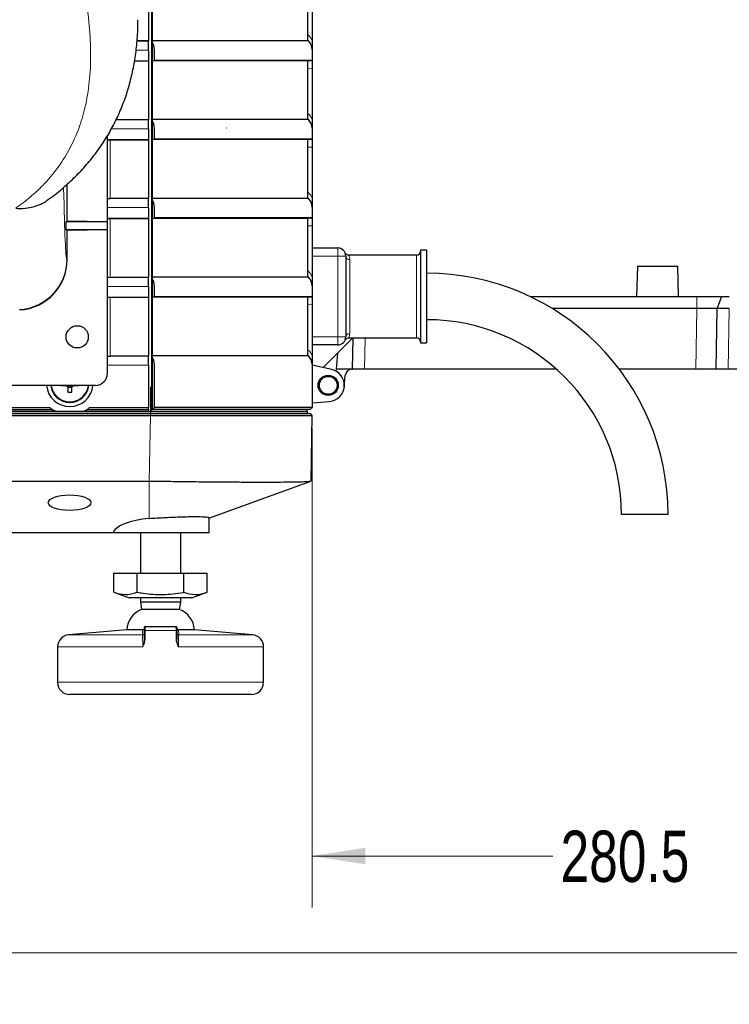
# Paper-space layout 'Sheet2' of a CAD drawing. Header units: millimetres. Extents: x 0 to 1118, y 0 to 864.
# Tile 51 of 79: x 836 to 880, y 183 to 244. Entities that reach past the tile are written whole.
import ezdxf

# ---------------------------------------------------------------- set-up
doc = ezdxf.new("R2010")
doc.units = ezdxf.units.MM
doc.styles.add('SLDTEXTSTYLE0', font='TXT', dxfattribs={"width": 0.75})
doc.dimstyles.new('SLDDIMSTYLE10', dxfattribs={"dimtxt": 3.175, "dimasz": 3.302, "dimexe": 0, "dimexo": 0.0625, "dimgap": 0.79375, "dimtad": 0, "dimtih": 1, "dimtoh": 1, "dimdec": 1, "dimlfac": 4, "dimrnd": 1e-09, "dimzin": 12, "dimdsep": 46, "dimtxsty": 'SLDTEXTSTYLE0', "dimsah": 1, "dimcen": 0.09, "dimadec": 0, "dimazin": 3, "dimtfac": 1, "dimtdec": 1, "dimtofl": 0, "dimtmove": 0, "dimatfit": 3, "dimfxl": 1, "dimfrac": 2, "dimtolj": 1, "dimtzin": 12, "dimarcsym": 0})
doc.dimstyles.new('SLDDIMSTYLE12', dxfattribs={"dimtxt": 3.175, "dimasz": 3.302, "dimexe": 0, "dimexo": 0.0625, "dimgap": 0.79375, "dimtad": 0, "dimtih": 1, "dimtoh": 1, "dimdec": 4, "dimlfac": 4, "dimzin": 12, "dimdsep": 46, "dimtxsty": 'SLDTEXTSTYLE0', "dimsah": 1, "dimcen": 0.09, "dimadec": 0, "dimazin": 3, "dimtfac": 1, "dimtdec": 0, "dimtofl": 0, "dimtmove": 0, "dimatfit": 3, "dimfxl": 1, "dimfrac": 2, "dimtolj": 1, "dimtzin": 12, "dimarcsym": 0})

# ---------------------------------------------------------------- blocks, each defined once
blk = doc.blocks.new('_D_29')
at = {"color": 7, "linetype": 'Continuous', "lineweight": 0}
for p, q in [((924.654, 221.498), (924.654, 183.468)), ((684.521, 219.123), (684.521, 183.468)), ((800.783, 189.163), (799.815, 189.163)), ((799.815, 189.163), (799.815, 184.122)), ((811.34, 189.163), (812.307, 189.163)), ((812.307, 189.163), (812.307, 184.122)), ((684.521, 186.643), (787.822, 186.643)), ((924.654, 186.643), (813.744, 186.643)), ((799.815, 184.122), (800.783, 184.122)), ((812.307, 184.122), (811.34, 184.122))]:
    blk.add_line(p, q, dxfattribs=at)
at = {"color": 7, "linetype": 'Continuous', "lineweight": 18}
for points in [[(684.521, 186.643), (687.823, 186.135), (687.823, 187.151)], [(924.654, 186.643), (921.352, 187.151), (921.352, 186.135)]]:
    blk.add_solid(points, dxfattribs=at)
at = {"color": 7, "linetype": 'Continuous', "lineweight": 18, "char_height": 3.175, "attachment_point": 1, "style": 'SLDTEXTSTYLE0'}
for s, insert in [('960.5', (788.291, 188.215)), ('37.82', (800.783, 188.215))]:
    blk.add_mtext(s, dxfattribs=dict(at, insert=insert))
blk = doc.blocks.new('_D_30')
at = {"color": 7, "linetype": 'Continuous', "lineweight": 0}
for p, q in [((924.654, 221.498), (924.654, 189.468)), ((854.529, 219.123), (854.529, 189.468)), ((882.394, 195.163), (881.427, 195.163)), ((881.427, 195.163), (881.427, 190.122)), ((892.951, 195.163), (893.918, 195.163)), ((893.918, 195.163), (893.918, 190.122)), ((854.529, 192.643), (869.433, 192.643)), ((924.654, 192.643), (895.355, 192.643)), ((881.427, 190.122), (882.394, 190.122)), ((893.918, 190.122), (892.951, 190.122))]:
    blk.add_line(p, q, dxfattribs=at)
at = {"color": 7, "linetype": 'Continuous', "lineweight": 18}
for points in [[(854.529, 192.643), (857.831, 192.135), (857.831, 193.151)], [(924.654, 192.643), (921.352, 193.151), (921.352, 192.135)]]:
    blk.add_solid(points, dxfattribs=at)
at = {"color": 7, "linetype": 'Continuous', "lineweight": 18, "char_height": 3.175, "attachment_point": 1, "style": 'SLDTEXTSTYLE0'}
for s, insert in [('280.5', (869.903, 194.215)), ('11.04', (882.394, 194.215))]:
    blk.add_mtext(s, dxfattribs=dict(at, insert=insert))
blk = doc.blocks.new('_D_31')
at = {"color": 7, "linetype": 'Continuous', "lineweight": 0}
for p, q in [((854.529, 294.836), (854.529, 351.317)), ((925.108, 227.268), (978.578, 227.268))]:
    blk.add_line(p, q, dxfattribs=at)
at = {"color": 7, "linetype": 'Continuous', "lineweight": 18}
for start, end in [(48.89227, 90), (0, 45.3796)]:
    blk.add_arc((854.529, 227.268), 120.874, start, end, dxfattribs=at)
for points in [[(854.529, 348.142), (857.824, 347.589), (857.837, 348.605)], [(975.403, 227.268), (975.866, 230.576), (974.85, 230.562)]]:
    blk.add_solid(points, dxfattribs=at)
at = {"color": 7, "linetype": 'Continuous', "lineweight": 18, "insert": (933.607, 317.396), "char_height": 3.175, "attachment_point": 1, "style": 'SLDTEXTSTYLE0'}
blk.add_mtext('90°', dxfattribs=at)

psp = doc.layouts.new('Sheet2')

# ---------------------------------------------------------------- linework, layer by layer
at = {"color": 7, "linetype": 'Continuous', "lineweight": 25}
for p, q in [((844.592959, 293.854307), (844.592959, 220.267598)), ((844.403841, 246.708565), (844.403841, 243.076621)), ((844.655459, 243.110633), (844.655459, 246.743486)), ((854.275769, 243.110633), (854.275769, 246.743486)), ((854.528841, 246.264365), (854.528841, 243.132871)), ((844.655459, 242.961293), (844.655459, 243.110633)), ((854.298038, 243.089128), (854.275769, 243.110633)), ((844.403841, 243.076621), (843.697264, 243.076621)), ((844.403841, 243.074957), (844.403841, 243.076621)), ((844.403841, 242.517598), (844.403841, 243.074957)), ((844.403841, 242.517598), (844.403841, 241.842295)), ((844.655459, 241.872958), (844.655459, 242.961293)), ((844.778163, 242.552628), (844.775089, 242.552628)), ((844.778163, 241.877326), (844.778163, 242.552628)), ((854.504917, 242.552628), (854.528841, 242.552628)), ((854.528841, 242.552628), (854.528841, 241.877324)), ((844.403841, 241.833565), (843.547786, 241.833565)), ((843.548956, 241.842295), (844.403841, 241.842295)), ((844.403841, 241.833565), (844.403841, 241.842295)), ((844.403841, 241.833565), (844.403841, 238.201621)), ((844.655459, 241.872958), (844.778163, 241.877326)), ((844.655459, 241.868486), (844.655459, 241.872958)), ((844.655459, 238.235633), (844.655459, 241.868486)), ((854.275769, 238.235633), (854.275769, 241.868486)), ((854.466708, 241.875154), (854.528841, 241.877324)), ((854.528841, 241.877324), (854.528841, 241.389365)), ((854.528841, 241.389365), (854.528841, 238.257871)), ((844.655459, 238.086293), (844.655459, 238.235633)), ((854.298038, 238.214128), (854.275769, 238.235633)), ((844.403841, 238.201621), (842.398398, 238.201621)), ((844.403841, 238.199957), (844.403841, 238.201621)), ((844.403841, 237.642598), (844.403841, 238.199957)), ((844.403841, 237.642598), (844.403841, 236.967295)), ((844.655459, 236.997958), (844.655459, 238.086293)), ((844.778163, 237.677628), (844.775089, 237.677628)), ((844.778163, 237.002326), (844.778163, 237.677628)), ((849.228841, 237.704114), (849.228841, 237.677628)), ((854.504917, 237.677628), (854.528841, 237.677628)), ((854.528841, 237.677628), (854.528841, 237.002324)), ((841.873482, 231.892598), (841.873482, 237.223821)), ((841.873482, 236.967295), (844.403841, 236.967295)), ((844.403841, 236.958565), (842.028841, 236.958565)), ((844.403841, 236.958565), (844.403841, 236.967295)), ((844.403841, 236.958565), (844.403841, 233.326621)), ((844.655459, 236.997958), (844.778163, 237.002326)), ((844.655459, 236.993486), (844.655459, 236.997958)), ((844.655459, 233.360633), (844.655459, 236.993486)), ((854.275769, 233.360633), (854.275769, 236.993486)), ((854.466708, 237.000154), (854.528841, 237.002324)), ((854.528841, 237.002324), (854.528841, 236.514365)), ((854.528841, 236.514365), (854.528841, 233.382871)), ((839.373482, 231.932147), (839.373482, 234.212862)), ((844.655459, 233.211293), (844.655459, 233.360633)), ((854.298038, 233.339128), (854.275769, 233.360633)), ((844.403841, 233.326621), (842.028841, 233.326621)), ((844.403841, 233.324957), (844.403841, 233.326621)), ((844.403841, 232.767598), (844.403841, 233.324957)), ((844.403841, 232.767598), (844.403841, 232.092295)), ((844.655459, 232.122958), (844.655459, 233.211293)), ((844.778163, 232.802628), (844.775089, 232.802628)), ((844.778163, 232.127326), (844.778163, 232.802628)), ((854.504917, 232.802628), (854.528841, 232.802628)), ((854.528841, 232.802628), (854.528841, 232.127324)), ((839.323579, 231.892598), (839.373482, 231.933991)), ((839.323579, 231.392598), (839.323579, 231.892598)), ((841.873482, 231.892598), (839.323579, 231.892598)), ((841.873482, 231.892598), (839.373482, 231.932147)), ((841.873482, 232.092295), (844.403841, 232.092295)), ((841.873482, 231.392598), (841.873482, 231.892598)), ((844.403841, 232.083565), (842.028841, 232.083565)), ((844.403841, 232.083565), (844.403841, 232.092295)), ((844.403841, 232.083565), (844.403841, 228.451621)), ((844.655459, 232.122958), (844.778163, 232.127326)), ((844.655459, 232.118486), (844.655459, 232.122958)), ((844.655459, 228.485633), (844.655459, 232.118486)), ((854.275769, 228.485633), (854.275769, 232.118486)), ((854.466708, 232.125154), (854.528841, 232.127324)), ((854.528841, 232.127324), (854.528841, 231.639365)), ((854.528841, 231.639365), (854.528841, 228.507871)), ((839.323579, 231.392598), (839.373482, 231.351205)), ((841.873482, 231.392598), (839.323579, 231.392598)), ((841.873482, 231.392598), (839.373482, 231.353049)), ((839.373482, 229.555485), (839.373482, 231.353049)), ((841.873482, 222.517598), (841.873482, 231.392598)), ((854.528841, 230.267598), (856.116341, 230.267598)), ((856.616341, 229.767598), (856.616341, 224.767598)), ((860.991341, 229.830098), (856.812298, 229.830098)), ((861.616341, 230.142598), (861.241341, 230.142598)), ((861.241341, 230.142598), (861.241341, 224.392598)), ((861.616341, 230.142598), (861.616341, 224.392598)), ((874.653841, 229.142598), (874.604742, 227.267598)), ((874.653841, 229.142598), (877.153841, 229.142598)), ((877.20294, 227.267598), (877.153841, 229.142598)), ((844.655459, 228.336293), (844.655459, 228.485633)), ((854.298038, 228.464128), (854.275769, 228.485633)), ((844.403841, 228.451621), (842.028841, 228.451621)), ((844.403841, 228.449957), (844.403841, 228.451621)), ((844.403841, 227.892598), (844.403841, 228.449957)), ((844.403841, 227.892598), (844.403841, 227.217295)), ((844.655459, 227.247958), (844.655459, 228.336293)), ((844.778163, 227.927628), (844.775089, 227.927628)), ((844.778163, 227.252326), (844.778163, 227.927628)), ((854.504917, 227.927628), (854.528841, 227.927628)), ((854.528841, 227.927628), (854.528841, 227.252324)), ((868.010002, 227.267598), (878.34449, 227.267598)), ((879.5943, 226.517712), (879.882154, 227.267598)), ((841.873482, 227.217295), (844.403841, 227.217295)), ((844.403841, 227.208565), (842.028841, 227.208565)), ((844.403841, 227.208565), (844.403841, 227.217295)), ((844.403841, 227.208565), (844.403841, 223.576621)), ((844.655459, 227.247958), (844.778163, 227.252326)), ((844.655459, 227.243486), (844.655459, 227.247958)), ((844.655459, 223.610633), (844.655459, 227.243486)), ((854.275769, 223.610633), (854.275769, 227.243486)), ((854.466708, 227.250154), (854.528841, 227.252324)), ((854.528841, 227.252324), (854.528841, 226.764365)), ((854.528841, 226.764365), (854.528841, 223.632871)), ((878.34449, 226.517712), (869.398596, 226.517712)), ((879.528841, 222.767598), (879.5943, 226.517712)), ((856.116341, 224.267598), (854.528841, 224.267598)), ((857.052127, 224.705098), (856.102782, 223.755753)), ((856.812298, 224.705098), (860.991341, 224.705098)), ((857.028841, 222.767598), (857.06266, 224.705098)), ((861.241341, 224.392598), (861.616341, 224.392598)), ((844.655459, 223.461293), (844.655459, 223.610633)), ((854.298038, 223.589128), (854.275769, 223.610633)), ((855.211116, 222.864086), (856.102782, 223.755753)), ((856.102782, 223.755753), (856.01633, 222.767598)), ((844.403841, 223.576621), (842.028841, 223.576621)), ((844.403841, 223.574957), (844.403841, 223.576621)), ((844.403841, 223.017598), (844.403841, 223.574957)), ((844.403841, 223.017598), (844.403841, 220.392598)), ((844.655459, 220.267676), (844.655459, 223.461293)), ((844.778163, 223.052628), (844.775089, 223.052628)), ((844.778163, 220.392666), (844.778163, 223.052628)), ((854.504917, 223.052628), (854.528841, 223.052628)), ((854.528841, 223.052628), (854.528841, 220.392598)), ((855.748353, 222.743208), (854.528841, 223.017598)), ((856.01633, 222.767598), (856.00574, 222.646556)), ((857.00959, 222.767598), (856.01633, 222.767598)), ((857.00959, 222.767598), (857.028841, 222.767598)), ((857.778727, 222.767598), (857.028841, 222.767598)), ((869.647773, 222.767598), (857.778727, 222.767598)), ((878.279031, 222.767598), (873.538124, 222.767598)), ((879.528841, 222.767598), (878.279031, 222.767598)), ((880.278727, 222.767598), (879.528841, 222.767598)), ((923.903955, 222.767598), (880.278727, 222.767598)), ((856.525036, 221.680442), (856.586208, 222.379639)), ((841.123482, 221.767598), (797.623482, 221.767598)), ((838.990819, 221.763848), (839.312837, 221.763848)), ((839.292136, 221.767598), (839.292136, 221.763848)), ((839.365952, 221.767598), (839.368739, 221.763848)), ((839.409358, 221.667327), (839.409358, 221.345309)), ((839.409358, 221.646626), (839.666858, 221.646626)), ((839.666858, 221.345309), (839.666858, 221.667327)), ((839.707477, 221.763848), (839.710264, 221.767598)), ((839.763379, 221.763848), (840.085397, 221.763848)), ((839.78408, 221.763848), (839.78408, 221.767598)), ((844.592959, 221.642598), (844.528841, 221.642598)), ((844.528841, 221.642598), (844.528841, 220.142598)), ((854.528841, 220.67629), (855.615997, 220.771403)), ((699.527318, 220.142598), (844.530364, 220.142598)), ((699.527318, 220.017598), (844.530364, 220.017598)), ((838.692961, 220.149144), (796.466341, 220.149144)), ((796.469614, 220.152417), (838.686243, 220.152417)), ((796.475069, 220.267598), (838.482987, 220.267598)), ((796.600069, 220.392598), (838.31177, 220.392598)), ((840.383255, 220.149144), (838.692961, 220.149144)), ((844.403841, 220.149144), (840.383255, 220.149144)), ((840.389973, 220.152417), (844.403841, 220.152417)), ((840.593229, 220.267598), (844.403841, 220.267598)), ((840.764447, 220.392598), (844.403841, 220.392598)), ((844.403841, 220.267598), (844.403841, 220.392598)), ((844.403841, 220.267598), (844.403841, 220.152417)), ((844.403841, 220.149144), (844.403841, 220.152417)), ((844.655457, 220.142598), (844.592958, 220.142598)), ((844.592959, 220.267598), (844.592959, 220.142598)), ((844.778163, 220.392666), (844.655459, 220.267676)), ((844.655459, 220.267676), (844.655459, 220.267598)), ((854.216341, 220.142598), (854.216341, 220.267598)), ((854.216341, 220.142598), (854.218523, 220.017598)), ((854.403841, 220.267598), (854.528841, 220.392598)), ((854.403841, 220.017598), (854.524551, 219.896888)), ((854.403843, 220.267598), (854.528841, 220.392598)), ((854.515516, 220.379273), (854.528841, 220.365948)), ((854.528841, 220.365948), (854.528841, 220.392598)), ((699.531607, 219.896887), (844.526075, 219.896887)), ((854.524552, 219.896887), (854.453873, 215.8477)), ((699.602286, 215.8477), (844.455396, 215.8477)), ((848.135535, 213.547325), (854.445759, 215.84164)), ((848.153841, 212.642598), (848.170133, 213.575964)), ((876.553841, 213.767598), (873.678841, 213.767598)), ((842.194808, 212.642598), (701.862874, 212.642598)), ((848.153841, 212.642598), (842.194808, 212.642598)), ((843.903841, 212.642598), (843.903841, 210.142598)), ((846.403841, 210.142598), (846.403841, 212.642598)), ((842.26709, 208.964857), (842.26709, 210.142598)), ((842.26709, 210.142598), (843.710465, 210.142598)), ((843.710465, 210.142598), (846.597217, 210.142598)), ((843.710465, 208.964857), (843.710465, 210.142598)), ((846.597217, 208.964857), (846.597217, 210.142598)), ((846.597217, 210.142598), (848.040592, 210.142598)), ((848.040592, 208.964857), (848.040592, 210.142598)), ((842.26709, 208.964857), (843.221175, 208.617598)), ((847.086507, 208.617598), (843.221175, 208.617598)), ((843.903841, 208.617598), (843.903841, 208.353158)), ((846.403841, 208.353158), (846.403841, 208.617598)), ((847.086507, 208.617598), (848.040592, 208.964857)), ((843.903841, 208.353158), (843.980497, 207.893198)), ((846.403841, 208.353158), (843.903841, 208.353158)), ((846.327185, 207.893198), (843.980497, 207.893198)), ((846.327185, 207.893198), (846.403841, 208.353158)), ((843.06079, 206.64222), (839.463474, 206.327496)), ((844.034666, 206.64222), (843.06079, 206.64222)), ((844.153841, 206.064816), (844.153841, 206.593804)), ((844.203841, 206.843804), (846.103841, 206.843804)), ((846.153841, 206.593804), (846.153841, 206.064816)), ((847.246892, 206.64222), (846.273016, 206.64222)), ((850.844208, 206.327496), (847.246892, 206.64222)), ((838.778841, 205.58035), (838.778841, 203.392598)), ((851.528841, 203.392598), (851.528841, 205.58035)), ((850.778841, 202.642598), (839.528841, 202.642598))]:
    psp.add_line(p, q, dxfattribs=at)
at = {"color": 7, "linetype": 'Continuous', "lineweight": 18}
for p, q in [((854.275769, 243.464292), (854.291814, 243.448798)), ((843.639427, 242.517598), (844.403841, 242.517598)), ((843.69715, 243.074957), (844.403841, 243.074957)), ((854.528841, 241.389365), (854.275769, 241.380528)), ((854.275769, 238.589292), (854.291814, 238.573798)), ((842.10734, 237.642598), (844.403841, 237.642598)), ((842.397633, 238.199957), (844.403841, 238.199957)), ((842.028841, 236.958565), (842.028841, 233.326621)), ((854.528841, 236.514365), (854.275769, 236.505528)), ((854.275769, 233.714292), (854.291814, 233.698798)), ((841.873482, 233.324957), (844.403841, 233.324957)), ((841.873482, 232.767598), (844.403841, 232.767598)), ((842.028841, 232.083565), (842.028841, 228.451621)), ((854.528841, 231.639365), (854.275769, 231.630528)), ((856.116341, 229.767598), (854.528841, 229.767598)), ((856.116341, 230.267598), (856.116341, 229.767598)), ((856.616341, 229.767598), (856.116341, 229.767598)), ((856.116341, 224.767598), (856.116341, 229.767598)), ((860.991341, 224.705098), (860.991341, 229.830098)), ((839.351744, 229.575893), (839.373482, 229.555485)), ((856.866341, 229.545376), (856.866341, 224.98982)), ((854.275769, 228.839292), (854.291814, 228.823798)), ((841.873482, 228.449957), (844.403841, 228.449957)), ((841.873482, 227.892598), (844.403841, 227.892598)), ((878.34449, 226.517712), (878.34449, 227.267598)), ((842.028841, 227.208565), (842.028841, 223.576621)), ((854.528841, 226.764365), (854.275769, 226.755528)), ((878.279031, 222.767598), (878.34449, 226.517712)), ((880.344185, 226.517712), (880.278727, 222.767598)), ((854.528841, 224.767598), (856.116341, 224.767598)), ((856.116341, 224.767598), (856.616341, 224.767598)), ((856.116341, 224.767598), (856.116341, 224.267598)), ((857.812546, 224.705098), (857.778727, 222.767598)), ((854.275769, 223.964292), (854.291814, 223.948798)), ((841.873482, 223.574957), (844.403841, 223.574957)), ((841.873482, 223.017598), (844.403841, 223.017598)), ((844.530364, 220.142598), (844.530364, 220.017598)), ((844.530364, 220.017598), (844.530364, 219.896888)), ((844.455396, 215.8477), (844.526075, 219.896887)), ((844.455396, 215.8477), (844.455396, 213.530471)), ((844.196331, 206.593804), (844.153841, 206.593804)), ((846.111351, 206.593804), (844.196331, 206.593804)), ((844.196331, 206.593804), (844.196331, 206.064816)), ((846.111351, 206.064816), (846.111351, 206.593804)), ((846.153841, 206.593804), (846.111351, 206.593804)), ((839.463474, 206.327496), (844.030991, 206.327496)), ((844.196331, 206.064816), (844.153841, 206.064816)), ((846.153841, 206.064816), (846.111351, 206.064816)), ((846.276691, 206.327496), (850.844208, 206.327496)), ((844.050476, 205.58035), (838.778841, 205.58035)), ((851.528841, 205.58035), (846.257206, 205.58035)), ((838.778841, 203.392598), (851.528841, 203.392598))]:
    psp.add_line(p, q, dxfattribs=at)
at = {"color": 7, "linetype": 'Continuous', "lineweight": 25}
for centre, radius in [((839.998482, 224.767598), 0.6875), ((855.528841, 221.767598), 0.625), ((855.528841, 221.767598), 0.55)]:
    psp.add_circle(centre, radius, dxfattribs=at)
at = {"color": 7, "linetype": 'Continuous', "lineweight": 18}
for centre, radius, start, end in [((854.859597, 243.174309), 0.630652, 154.19900939, 157.7822039), ((854.417961, 243.213181), 0.172542, 214.50233185, 225.96979476), ((853.426393, 242.552628), 1.245823, 27.75883789, 45.99999867), ((854.859597, 238.299309), 0.630652, 154.19900939, 157.7822039), ((854.417961, 238.338181), 0.172542, 214.50233184, 225.96979476), ((853.426393, 237.677628), 1.245823, 27.75883789, 45.99999867), ((854.859597, 233.424309), 0.630652, 154.19900939, 157.7822039), ((854.417961, 233.463181), 0.172542, 214.50233185, 225.96979476), ((853.426393, 232.802628), 1.245823, 27.75883789, 45.99999867), ((856.853224, 229.782355), 0.237342, 183.56471516, 273.16820616), ((836.22659, 229.576149), 3.125153, 273.50483228, 359.99530931), ((854.859597, 228.549309), 0.630652, 154.19900939, 157.7822039), ((854.417961, 228.588181), 0.172542, 214.50233184, 225.96979476), ((853.426393, 227.927628), 1.245823, 27.75883789, 45.99999867), ((856.853224, 224.752841), 0.237342, 86.83179384, 176.43528484), ((854.859597, 223.674309), 0.630652, 154.19900939, 157.7822039), ((854.417961, 223.713181), 0.172542, 214.50233184, 225.96979476), ((853.426393, 223.052628), 1.245823, 27.75883789, 45.99999867), ((839.538108, 221.892598), 1.139073, 186.30023409, 270), ((839.538108, 221.892598), 1.139073, 270, 353.69976591), ((844.029079, 206.452244), 0.124763, 270.87823505, 359.89724127), ((846.278604, 206.452244), 0.124763, 180.10275873, 269.12176495)]:
    psp.add_arc(centre, radius, start, end, dxfattribs=at)
at = {"color": 7, "linetype": 'Continuous', "lineweight": 25}
for centre, radius, start, end in [((853.779946, 242.552628), 0.745823, 360, 45.99999867), ((853.779946, 237.677628), 0.745823, 0, 45.99999867), ((853.779946, 232.802628), 0.745823, 360, 45.99999867), ((856.116341, 229.767598), 0.5, 0, 90), ((860.991341, 230.080098), 0.25, 270, 0), ((861.616341, 213.767598), 14.9375, 0, 90), ((853.779946, 227.927628), 0.745823, 360, 45.99999867), ((861.616341, 213.767598), 12.0625, 0, 90), ((856.116341, 224.767598), 0.5, 270, 0), ((860.991341, 224.455098), 0.25, 0, 90), ((853.779946, 223.052628), 0.745823, 0, 45.99999867), ((841.123482, 222.517598), 0.75, 270, 0), ((855.528841, 221.767598), 1, 275, 77.31961651), ((857.00959, 222.342598), 0.425, 90, 175), ((839.538108, 221.892598), 1.4375, 184.98854198, 270), ((839.538108, 221.892598), 1.1875, 186.04232842, 270), ((839.538108, 221.892598), 0.259468, 209.74942157, 240.25057843), ((839.538108, 221.892598), 0.21275, 217.24110385, 232.75889615), ((839.538108, 221.892598), 0.21275, 232.75889615, 307.24110385), ((839.538108, 225.745372), 4.401946, 268.32394953, 271.67605047), ((839.538108, 221.892598), 1.1875, 270, 353.95767158), ((839.538108, 221.892598), 1.4375, 270, 355.01145802), ((839.538108, 221.892598), 0.259468, 299.74942157, 330.25057843), ((839.538108, 221.892598), 0.21275, 307.24110385, 322.75889615), ((839.538108, 221.892598), 1.9375, 230.731974, 244.13801678), ((839.538108, 221.892598), 1.9375, 295.86198322, 309.268026), ((844.468003, 206.571219), 1.409003, 110.24245807, 177.11159104), ((845.839679, 206.571219), 1.409003, 2.88840896, 69.75754193), ((844.203841, 206.793804), 0.05, 90, 180), ((846.103841, 206.793804), 0.05, 0, 90), ((839.528841, 205.58035), 0.75, 95, 180), ((850.778841, 205.58035), 0.75, 0, 85), ((839.528841, 203.392598), 0.75, 180, 270), ((850.778841, 203.392598), 0.75, 270, 0)]:
    psp.add_arc(centre, radius, start, end, dxfattribs=at)
for centre, major_axis, ratio, start_param, end_param in [((842.028841, 236.853803), (3, 0), 0.034920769, 1.570796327, 1.622605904), ((842.028841, 236.027833), (3, 0), 0.900404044, 4.660579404, 4.71238898), ((842.028841, 231.978803), (3, 0), 0.034920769, 1.570796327, 1.622605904), ((836.248363, 229.555708), (2.278449, -2.139088), 0.999928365, 5.527374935, 7.037010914), ((842.028841, 231.152833), (3, 0), 0.900404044, 4.660579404, 4.71238898), ((842.028841, 227.103803), (3, 0), 0.034920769, 1.570796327, 1.622605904), ((842.028841, 226.277833), (3, 0), 0.900404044, 4.660579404, 4.71238898), ((844.694611, 229.726828), (9.305537, 3.759681), 0.976036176, 4.319918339, 4.320347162), ((845.153841, 212.469695), (2.996921, 0), 0.36397758, 1.806013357, 2.982412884)]:
    psp.add_ellipse(centre, major_axis=major_axis, ratio=ratio, start_param=start_param, end_param=end_param, dxfattribs=at)
at = {"color": 7, "linetype": 'Continuous', "lineweight": 18}
psp.add_ellipse((839.356095, 290.430855), major_axis=(0, 60.857004), ratio=0.008726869, start_param=2.758604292, end_param=3.133399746, dxfattribs=at)
at = {"color": 7, "linetype": 'Continuous', "lineweight": 25}
psp.add_ellipse((839.528841, 214.507043), major_axis=(1.320977, 0), ratio=0.36397758, dxfattribs=at)
at = {"color": 7, "linetype": 'Continuous', "lineweight": 18}
for points, knots in [([(836.192672, 232.726555), (836.498811, 232.953327), (837.111105, 233.406882), (837.977944, 234.224242), (838.790621, 235.181645), (839.501448, 236.300072), (840.055161, 237.492593), (840.482522, 238.837331), (840.755937, 240.34988), (840.858117, 242.035917), (840.789876, 243.797093), (840.541312, 245.83076), (840.067609, 248.162319), (839.331752, 250.803625), (838.402918, 253.523018), (837.307394, 256.2998), (835.987905, 259.312937), (834.539483, 262.312473), (833.010489, 265.300237), (831.521851, 268.062185), (829.90852, 270.811385), (828.146086, 273.511965), (826.576986, 275.625489), (825.292843, 277.182278), (824.327481, 278.188392), (823.400815, 278.946422), (822.551681, 279.458369), (821.871168, 279.732956), (821.207107, 279.859556), (820.582536, 279.86118), (819.960994, 279.741581), (819.569436, 279.580427), (819.373482, 279.499777)], [0, 0, 0, 0, 0.024387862, 0.048777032, 0.080319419, 0.111967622, 0.143634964, 0.175203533, 0.212955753, 0.250820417, 0.288711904, 0.326500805, 0.377120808, 0.427930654, 0.4788593, 0.529770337, 0.580475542, 0.6413895, 0.689232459, 0.737218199, 0.785200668, 0.833081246, 0.880835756, 0.901119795, 0.921410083, 0.941583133, 0.9529334, 0.964252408, 0.973068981, 0.981878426, 0.990931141, 1, 1, 1, 1]), ([(856.812298, 229.799365), (856.808573, 229.807627), (856.794783, 229.838204), (856.862483, 229.697628), (856.865913, 229.562249), (856.866341, 229.545376)], [0, 0, 0, 0, 0.244752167, 0.905869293, 1, 1, 1, 1]), ([(856.866341, 224.98982), (856.848768, 224.894056), (856.817818, 224.725394), (856.813964, 224.732681), (856.812298, 224.735831)], [0, 0, 0, 0, 0.567786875, 1, 1, 1, 1]), ([(844.030991, 206.327496), (844.031023, 206.334611), (844.031183, 206.370185), (844.031675, 206.479091), (844.033414, 206.573928), (844.034666, 206.64222)], [0, 0, 0, 0, 0.065397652, 0.326988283, 1, 1, 1, 1]), ([(844.203841, 206.843804), (844.202967, 206.840992), (844.201219, 206.835365), (844.198956, 206.791436), (844.19729, 206.726967), (844.196446, 206.656866), (844.196363, 206.611285), (844.196331, 206.593804)], [0, 0, 0, 0, 0.2174804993, 0.4352202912, 0.651969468, 0.8665273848, 1, 1, 1, 1]), ([(846.111351, 206.593804), (846.111319, 206.611285), (846.111236, 206.656866), (846.110392, 206.726967), (846.108726, 206.791436), (846.106464, 206.835365), (846.104715, 206.840992), (846.103841, 206.843804)], [0, 0, 0, 0, 0.133472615, 0.348030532, 0.564779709, 0.782519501, 1, 1, 1, 1]), ([(846.273016, 206.64222), (846.2732, 206.635989), (846.274124, 206.604835), (846.275832, 206.502075), (846.276332, 206.400581), (846.276691, 206.327496)], [0, 0, 0, 0, 0.06539757, 0.32698895, 1, 1, 1, 1]), ([(844.050476, 205.58035), (844.050447, 205.610933), (844.05034, 205.724253), (844.04887, 205.916549), (844.045042, 206.12075), (844.039181, 206.276742), (844.033808, 206.310037), (844.030991, 206.327496)], [0, 0, 0, 0, 0.081917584, 0.303524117, 0.526078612, 0.751494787, 1, 1, 1, 1]), ([(844.196331, 206.064816), (844.186743, 205.985666), (844.166289, 205.816811), (844.090598, 205.662356), (844.050862, 205.58114), (844.050476, 205.58035)], [0, 0, 0, 0, 0.466317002, 0.994810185, 1, 1, 1, 1]), ([(844.050476, 205.58035), (844.050757, 205.581219), (844.078574, 205.667176), (844.131366, 205.826333), (844.146786, 205.98996), (844.153841, 206.064816)], [0, 0, 0, 0, 0.005510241, 0.545040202, 1, 1, 1, 1]), ([(846.257206, 205.58035), (846.25682, 205.58114), (846.217084, 205.662356), (846.141393, 205.816811), (846.120939, 205.985666), (846.111351, 206.064816)], [0, 0, 0, 0, 0.005189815, 0.533682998, 1, 1, 1, 1]), ([(846.153841, 206.064816), (846.160896, 205.98996), (846.176317, 205.826333), (846.229108, 205.667176), (846.256925, 205.581219), (846.257206, 205.58035)], [0, 0, 0, 0, 0.454959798, 0.994489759, 1, 1, 1, 1]), ([(846.276691, 206.327496), (846.274048, 206.3117), (846.268767, 206.280136), (846.262818, 206.128611), (846.258842, 205.920397), (846.257341, 205.724807), (846.257235, 205.610589), (846.257206, 205.58035)], [0, 0, 0, 0, 0.232717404, 0.465044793, 0.694066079, 0.919004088, 1, 1, 1, 1])]:
    psp.add_open_spline(points, degree=3, knots=knots, dxfattribs=at)
at = {"color": 7, "linetype": 'Continuous', "lineweight": 25}
for points, knots in [([(838.145466, 233.233014), (838.23571, 233.294768), (838.622331, 233.559336), (839.238197, 234.073521), (839.989133, 234.771878), (840.667444, 235.513396), (841.282295, 236.296647), (841.830755, 237.12072), (842.312239, 237.983387), (842.725961, 238.88315), (843.071505, 239.81901), (843.347905, 240.789147), (843.55549, 241.793828), (843.690102, 242.831763), (843.758127, 243.699565), (843.756845, 244.230036), (843.75645, 244.393746)], [0, 0, 0, 0, 0.023643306, 0.101291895, 0.177315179, 0.253514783, 0.329889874, 0.40650102, 0.483461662, 0.560921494, 0.639044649, 0.717984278, 0.797853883, 0.878238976, 0.962422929, 1, 1, 1, 1]), ([(844.655459, 243.110633), (845.183821, 243.110633), (846.267886, 243.110633), (847.882164, 243.110633), (849.453007, 243.110633), (850.903433, 243.110633), (852.14151, 243.110633), (853.115788, 243.110633), (853.796271, 243.110633), (854.201183, 243.110633), (854.251335, 243.110633), (854.275769, 243.110633)], [0, 0, 0, 0, 0.104510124, 0.214428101, 0.328826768, 0.445901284, 0.563732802, 0.678511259, 0.790378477, 0.897875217, 1, 1, 1, 1]), ([(854.528841, 243.132871), (854.528841, 243.022483), (854.528841, 242.866094), (854.528841, 242.690099), (854.528841, 242.609231), (854.528841, 242.563354), (854.528841, 242.552628)], [0, 0, 0, 0, 0.544876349, 0.771932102, 0.946676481, 1, 1, 1, 1]), ([(844.775089, 242.552628), (844.77152, 242.607588), (844.763484, 242.731332), (844.711625, 242.86832), (844.667798, 242.940869), (844.655459, 242.961293)], [0, 0, 0, 0, 0.364707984, 0.821155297, 1, 1, 1, 1]), ([(844.655459, 241.868486), (845.183821, 241.868486), (846.267886, 241.868486), (847.882164, 241.868486), (849.453007, 241.868486), (850.903433, 241.868486), (852.14151, 241.868486), (853.115788, 241.868486), (853.796271, 241.868486), (854.201183, 241.868486), (854.251335, 241.868486), (854.275769, 241.868486)], [0, 0, 0, 0, 0.104510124, 0.214428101, 0.328826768, 0.445901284, 0.563732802, 0.678511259, 0.790378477, 0.897875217, 1, 1, 1, 1]), ([(854.528841, 241.877324), (854.513425, 241.877337), (854.482342, 241.877365), (854.206436, 241.877357), (853.698754, 241.8773), (852.892093, 241.877449), (851.856202, 241.87728), (850.618107, 241.877405), (849.198955, 241.877375), (847.718312, 241.877311), (846.226511, 241.877384), (845.26431, 241.877346), (844.778163, 241.877326)], [0, 0, 0, 0, 0.081757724, 0.164855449, 0.272400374, 0.379928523, 0.487435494, 0.594925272, 0.702403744, 0.812999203, 0.90551874, 1, 1, 1, 1]), ([(854.111785, 241.868486), (854.191585, 241.869591), (854.34935, 241.871775), (854.427893, 241.874036), (854.466708, 241.875154)], [0, 0, 0, 0, 0.5058187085, 1, 1, 1, 1]), ([(844.655459, 238.235633), (845.183821, 238.235633), (846.267886, 238.235633), (847.882164, 238.235633), (849.453007, 238.235633), (850.903433, 238.235633), (852.14151, 238.235633), (853.115788, 238.235633), (853.796271, 238.235633), (854.201183, 238.235633), (854.251335, 238.235633), (854.275769, 238.235633)], [0, 0, 0, 0, 0.104510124, 0.214428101, 0.328826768, 0.445901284, 0.563732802, 0.678511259, 0.790378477, 0.897875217, 1, 1, 1, 1]), ([(854.528841, 238.257871), (854.528841, 238.147483), (854.528841, 237.991094), (854.528841, 237.815099), (854.528841, 237.734231), (854.528841, 237.688354), (854.528841, 237.677628)], [0, 0, 0, 0, 0.544876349, 0.771932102, 0.946676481, 1, 1, 1, 1]), ([(844.775089, 237.677628), (844.77152, 237.732588), (844.763484, 237.856332), (844.711625, 237.99332), (844.667798, 238.065869), (844.655459, 238.086293)], [0, 0, 0, 0, 0.364707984, 0.821155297, 1, 1, 1, 1]), ([(844.655459, 236.993486), (845.183821, 236.993486), (846.267886, 236.993486), (847.882164, 236.993486), (849.453007, 236.993486), (850.903433, 236.993486), (852.14151, 236.993486), (853.115788, 236.993486), (853.796271, 236.993486), (854.201183, 236.993486), (854.251335, 236.993486), (854.275769, 236.993486)], [0, 0, 0, 0, 0.104510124, 0.214428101, 0.328826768, 0.445901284, 0.563732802, 0.678511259, 0.790378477, 0.897875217, 1, 1, 1, 1]), ([(854.528841, 237.002324), (854.513425, 237.002337), (854.482342, 237.002365), (854.206436, 237.002357), (853.698754, 237.0023), (852.892093, 237.002449), (851.856202, 237.00228), (850.618107, 237.002405), (849.198955, 237.002375), (847.718312, 237.002311), (846.226511, 237.002384), (845.26431, 237.002346), (844.778163, 237.002326)], [0, 0, 0, 0, 0.081757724, 0.164855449, 0.272400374, 0.379928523, 0.487435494, 0.594925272, 0.702403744, 0.812999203, 0.90551874, 1, 1, 1, 1]), ([(854.111785, 236.993486), (854.191585, 236.994591), (854.34935, 236.996775), (854.427893, 236.999036), (854.466708, 237.000154)], [0, 0, 0, 0, 0.5058187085, 1, 1, 1, 1]), ([(844.655459, 233.360633), (845.183821, 233.360633), (846.267886, 233.360633), (847.882164, 233.360633), (849.453007, 233.360633), (850.903433, 233.360633), (852.14151, 233.360633), (853.115788, 233.360633), (853.796271, 233.360633), (854.201183, 233.360633), (854.251335, 233.360633), (854.275769, 233.360633)], [0, 0, 0, 0, 0.104510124, 0.214428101, 0.328826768, 0.445901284, 0.563732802, 0.678511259, 0.790378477, 0.897875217, 1, 1, 1, 1]), ([(854.528841, 233.382871), (854.528841, 233.272483), (854.528841, 233.116094), (854.528841, 232.940099), (854.528841, 232.859231), (854.528841, 232.813354), (854.528841, 232.802628)], [0, 0, 0, 0, 0.5448763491, 0.7719321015, 0.9466764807, 1, 1, 1, 1]), ([(836.192672, 232.726555), (836.195064, 232.726363), (836.395738, 232.710299), (836.768017, 232.713879), (837.288577, 232.806952), (837.739472, 232.978108), (838.02879, 233.123698), (838.14657, 233.224962), (838.149693, 233.227647)], [0, 0, 0, 0, 0.003332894, 0.279656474, 0.520787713, 0.761887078, 0.993685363, 1, 1, 1, 1]), ([(844.775089, 232.802628), (844.77152, 232.857588), (844.763484, 232.981332), (844.711625, 233.11832), (844.667798, 233.190869), (844.655459, 233.211293)], [0, 0, 0, 0, 0.3647079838, 0.8211552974, 1, 1, 1, 1]), ([(844.655459, 232.118486), (845.183821, 232.118486), (846.267886, 232.118486), (847.882164, 232.118486), (849.453007, 232.118486), (850.903433, 232.118486), (852.14151, 232.118486), (853.115788, 232.118486), (853.796271, 232.118486), (854.201183, 232.118486), (854.251335, 232.118486), (854.275769, 232.118486)], [0, 0, 0, 0, 0.104510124, 0.214428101, 0.328826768, 0.445901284, 0.563732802, 0.678511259, 0.790378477, 0.897875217, 1, 1, 1, 1]), ([(854.528841, 232.127324), (854.513425, 232.127337), (854.482342, 232.127365), (854.206436, 232.127357), (853.698754, 232.1273), (852.892093, 232.127449), (851.856202, 232.12728), (850.618107, 232.127405), (849.198955, 232.127375), (847.718312, 232.127311), (846.226511, 232.127384), (845.26431, 232.127346), (844.778163, 232.127326)], [0, 0, 0, 0, 0.0817577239, 0.1648554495, 0.2724003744, 0.3799285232, 0.4874354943, 0.5949252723, 0.7024037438, 0.8129992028, 0.9055187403, 1, 1, 1, 1]), ([(854.111785, 232.118486), (854.191585, 232.119591), (854.34935, 232.121775), (854.427893, 232.124036), (854.466708, 232.125154)], [0, 0, 0, 0, 0.505818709, 1, 1, 1, 1]), ([(856.806237, 229.831056), (856.804128, 229.830624), (856.778213, 229.825315), (856.730639, 229.837749), (856.673877, 229.860767), (856.632309, 229.891854), (856.60495, 229.921131), (856.589376, 229.943499), (856.584774, 229.951431), (856.583392, 229.953815)], [0, 0, 0, 0, 0.023447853, 0.288121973, 0.509256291, 0.695814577, 0.847345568, 0.954130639, 1, 1, 1, 1]), ([(844.655459, 228.485633), (845.183821, 228.485633), (846.267886, 228.485633), (847.882164, 228.485633), (849.453007, 228.485633), (850.903433, 228.485633), (852.14151, 228.485633), (853.115788, 228.485633), (853.796271, 228.485633), (854.201183, 228.485633), (854.251335, 228.485633), (854.275769, 228.485633)], [0, 0, 0, 0, 0.104510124, 0.214428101, 0.328826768, 0.445901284, 0.563732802, 0.678511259, 0.790378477, 0.897875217, 1, 1, 1, 1]), ([(854.528841, 228.507871), (854.528841, 228.397483), (854.528841, 228.241094), (854.528841, 228.065099), (854.528841, 227.984231), (854.528841, 227.938354), (854.528841, 227.927628)], [0, 0, 0, 0, 0.544876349, 0.771932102, 0.946676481, 1, 1, 1, 1]), ([(844.775089, 227.927628), (844.77152, 227.982588), (844.763484, 228.106332), (844.711625, 228.24332), (844.667798, 228.315869), (844.655459, 228.336293)], [0, 0, 0, 0, 0.364707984, 0.821155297, 1, 1, 1, 1]), ([(878.34449, 227.267598), (878.545728, 227.267598), (878.948342, 227.267598), (879.457722, 227.267598), (879.811673, 227.267598), (879.858665, 227.267598), (879.882154, 227.267598)], [0, 0, 0, 0, 0.249913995, 0.5, 0.750086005, 1, 1, 1, 1]), ([(879.882154, 227.267598), (879.883066, 227.267598), (879.884868, 227.267598), (879.920494, 227.267598), (880.010787, 227.267598), (880.13767, 227.267598), (880.254493, 227.267598), (880.314038, 227.267598), (880.344185, 227.267598)], [0, 0, 0, 0, 0.1243469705, 0.2456516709, 0.4999902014, 0.7542377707, 0.8755691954, 1, 1, 1, 1]), ([(844.655459, 227.243486), (845.183821, 227.243486), (846.267886, 227.243486), (847.882164, 227.243486), (849.453007, 227.243486), (850.903433, 227.243486), (852.14151, 227.243486), (853.115788, 227.243486), (853.796271, 227.243486), (854.201183, 227.243486), (854.251335, 227.243486), (854.275769, 227.243486)], [0, 0, 0, 0, 0.104510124, 0.214428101, 0.328826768, 0.445901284, 0.563732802, 0.678511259, 0.790378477, 0.897875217, 1, 1, 1, 1]), ([(854.528841, 227.252324), (854.513425, 227.252337), (854.482342, 227.252365), (854.206436, 227.252357), (853.698754, 227.2523), (852.892093, 227.252449), (851.856202, 227.25228), (850.618107, 227.252405), (849.198955, 227.252375), (847.718312, 227.252311), (846.226511, 227.252384), (845.26431, 227.252346), (844.778163, 227.252326)], [0, 0, 0, 0, 0.081757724, 0.164855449, 0.272400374, 0.379928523, 0.487435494, 0.594925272, 0.702403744, 0.812999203, 0.90551874, 1, 1, 1, 1]), ([(854.111785, 227.243486), (854.191585, 227.244591), (854.34935, 227.246775), (854.427893, 227.249036), (854.466708, 227.250154)], [0, 0, 0, 0, 0.505818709, 1, 1, 1, 1]), ([(879.5943, 226.517712), (879.575526, 226.518205), (879.537981, 226.51919), (879.248978, 226.519291), (878.835835, 226.51919), (878.508278, 226.518205), (878.34449, 226.517712)], [0, 0, 0, 0, 0.250014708, 0.5, 0.749985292, 1, 1, 1, 1]), ([(880.344185, 226.517712), (880.245929, 226.518302), (880.049418, 226.519482), (879.80156, 226.520085), (879.628143, 226.519482), (879.605581, 226.518302), (879.5943, 226.517712)], [0, 0, 0, 0, 0.249995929, 0.499989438, 0.749988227, 1, 1, 1, 1]), ([(856.583377, 224.581484), (856.583379, 224.581488), (856.585053, 224.584544), (856.596896, 224.603529), (856.626462, 224.63962), (856.683055, 224.680819), (856.749756, 224.706302), (856.794852, 224.702591), (856.811349, 224.701234)], [0, 0, 0, 0, 0.000098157, 0.078606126, 0.258561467, 0.51662804, 0.82317762, 1, 1, 1, 1]), ([(844.655459, 223.610633), (845.183821, 223.610633), (846.267886, 223.610633), (847.882164, 223.610633), (849.453007, 223.610633), (850.903433, 223.610633), (852.14151, 223.610633), (853.115788, 223.610633), (853.796271, 223.610633), (854.201183, 223.610633), (854.251335, 223.610633), (854.275769, 223.610633)], [0, 0, 0, 0, 0.104510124, 0.214428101, 0.328826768, 0.445901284, 0.563732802, 0.678511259, 0.790378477, 0.897875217, 1, 1, 1, 1]), ([(854.528841, 223.632871), (854.528841, 223.522483), (854.528841, 223.366094), (854.528841, 223.190099), (854.528841, 223.109231), (854.528841, 223.063354), (854.528841, 223.052628)], [0, 0, 0, 0, 0.544876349, 0.771932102, 0.946676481, 1, 1, 1, 1]), ([(844.775089, 223.052628), (844.77152, 223.107588), (844.763484, 223.231332), (844.711625, 223.36832), (844.667798, 223.440869), (844.655459, 223.461293)], [0, 0, 0, 0, 0.364707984, 0.821155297, 1, 1, 1, 1]), ([(844.530364, 220.142598), (844.968171, 220.142598), (845.864169, 220.142598), (847.210053, 220.142598), (848.550449, 220.142598), (849.834121, 220.142598), (851.018951, 220.142598), (852.111362, 220.142598), (853.041474, 220.142598), (853.730701, 220.142598), (854.140797, 220.142598), (854.191597, 220.142598), (854.216341, 220.142598)], [0, 0, 0, 0, 0.086364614, 0.176750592, 0.270523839, 0.367018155, 0.464943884, 0.563252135, 0.678166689, 0.790172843, 0.897794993, 1, 1, 1, 1]), ([(844.530364, 220.017598), (844.976673, 220.017598), (845.890027, 220.017598), (847.262013, 220.017598), (848.628291, 220.017598), (849.936891, 220.017598), (851.144483, 220.017598), (852.258153, 220.017598), (853.206286, 220.017598), (853.908777, 220.017598), (854.326868, 220.017598), (854.378628, 220.017598), (854.403841, 220.017598)], [0, 0, 0, 0, 0.0863690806, 0.1767512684, 0.2705398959, 0.3670086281, 0.4649391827, 0.5632712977, 0.6781511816, 0.7901821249, 0.8977925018, 1, 1, 1, 1]), ([(854.216341, 220.142598), (854.1911, 220.142598), (854.139282, 220.142598), (853.721926, 220.142598), (853.019204, 220.142598), (852.02278, 220.142598), (850.774878, 220.142598), (849.341156, 220.142598), (847.803974, 220.142598), (846.228373, 220.142598), (845.170941, 220.142598), (844.655457, 220.142598)], [0, 0, 0, 0, 0.104033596, 0.213579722, 0.32768923, 0.444643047, 0.562464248, 0.677390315, 0.789539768, 0.89740334, 1, 1, 1, 1]), ([(854.403841, 220.267598), (854.386154, 220.267598), (854.349963, 220.267598), (854.057801, 220.267598), (853.570814, 220.267598), (852.862612, 220.267598), (851.959419, 220.267598), (850.811436, 220.267598), (849.432684, 220.267598), (847.865365, 220.267598), (846.258948, 220.267598), (845.180965, 220.267598), (844.655459, 220.267598)], [0, 0, 0, 0, 0.086284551, 0.176550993, 0.270197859, 0.366527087, 0.464341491, 0.562595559, 0.677462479, 0.789608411, 0.897436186, 1, 1, 1, 1]), ([(854.528841, 220.392598), (854.517554, 220.392876), (854.488682, 220.393587), (854.200614, 220.393484), (853.622468, 220.392378), (852.789501, 220.396037), (851.730081, 220.391079), (850.47202, 220.395482), (849.050548, 220.393411), (847.595766, 220.392582), (846.159592, 220.394235), (845.24156, 220.393192), (844.778163, 220.392666)], [0, 0, 0, 0, 0.069040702, 0.176606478, 0.284145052, 0.391663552, 0.499166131, 0.606646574, 0.714111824, 0.821574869, 0.90993578, 1, 1, 1, 1]), ([(844.530364, 219.896888), (844.885867, 219.896757), (845.795187, 219.896422), (847.254314, 219.897075), (848.832078, 219.898396), (850.301475, 219.895257), (851.594353, 219.900247), (852.68635, 219.895485), (853.54396, 219.897968), (854.154155, 219.897564), (854.476163, 219.896201), (854.510487, 219.896688), (854.524551, 219.896888)], [0, 0, 0, 0, 0.067994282, 0.173918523, 0.282915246, 0.388839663, 0.497836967, 0.60373204, 0.709626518, 0.815474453, 0.924389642, 1, 1, 1, 1]), ([(844.455396, 215.8477), (844.89159, 215.841241), (845.763976, 215.828324), (847.050166, 215.812533), (848.291973, 215.799772), (849.468153, 215.790516), (850.558601, 215.784881), (851.544626, 215.782993), (852.409516, 215.78488), (853.137901, 215.790518), (853.719478, 215.799763), (854.136255, 215.812565), (854.382926, 215.826602), (854.414525, 215.837474), (854.427451, 215.841921)], [0, 0, 0, 0, 0.085526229, 0.171052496, 0.25657881, 0.342105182, 0.427631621, 0.51315814, 0.598684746, 0.684211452, 0.769738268, 0.855265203, 0.940792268, 1, 1, 1, 1]), ([(844.455396, 213.530471), (844.61939, 213.542204), (844.952124, 213.566011), (845.460535, 213.594381), (845.963799, 213.617144), (846.440082, 213.633615), (846.883778, 213.643711), (847.4067, 213.648426), (847.90622, 213.638054), (848.156717, 213.609506), (848.159616, 213.583193), (848.160394, 213.576134)], [0, 0, 0, 0, 0.092144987, 0.186956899, 0.279103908, 0.373932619, 0.465910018, 0.560563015, 0.746250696, 0.931929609, 1, 1, 1, 1]), ([(842.26709, 208.964857), (842.503365, 208.895308), (842.984369, 208.753721), (843.465614, 208.893659), (843.710465, 208.964857)], [0, 0, 0, 0, 0.491212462, 1, 1, 1, 1]), ([(843.710465, 208.964857), (843.831108, 208.944142), (844.355857, 208.85404), (845.313169, 208.787259), (846.156555, 208.885182), (846.584372, 208.962534), (846.597217, 208.964857)], [0, 0, 0, 0, 0.126564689, 0.550507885, 0.98650494, 1, 1, 1, 1]), ([(846.597217, 208.964857), (846.833492, 208.895308), (847.314496, 208.753721), (847.795741, 208.893659), (848.040592, 208.964857)], [0, 0, 0, 0, 0.491212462, 1, 1, 1, 1]), ([(844.034666, 206.64222), (844.049446, 206.643717), (844.076611, 206.646469), (844.113505, 206.668752), (844.13944, 206.700187), (844.152201, 206.734222), (844.153373, 206.754933), (844.153841, 206.763192)], [0, 0, 0, 0, 0.257347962, 0.47301289, 0.6899177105, 0.8763522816, 1, 1, 1, 1]), ([(844.153841, 206.593804), (844.153841, 206.607789), (844.153841, 206.644268), (844.153841, 206.700371), (844.153841, 206.751942), (844.153841, 206.787061), (844.153841, 206.791556), (844.153841, 206.793804)], [0, 0, 0, 0, 0.133197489, 0.347422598, 0.564100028, 0.782072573, 1, 1, 1, 1]), ([(846.153841, 206.793804), (846.153841, 206.791556), (846.153841, 206.787061), (846.153841, 206.751942), (846.153841, 206.700371), (846.153841, 206.644268), (846.153841, 206.607789), (846.153841, 206.593804)], [0, 0, 0, 0, 0.217927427, 0.435899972, 0.652577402, 0.866802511, 1, 1, 1, 1]), ([(846.153841, 206.763192), (846.154768, 206.75145), (846.156624, 206.727954), (846.171816, 206.695547), (846.194612, 206.669224), (846.224794, 206.650286), (846.252153, 206.642893), (846.268707, 206.642359), (846.273016, 206.64222)], [0, 0, 0, 0, 0.174590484, 0.349372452, 0.522122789, 0.709018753, 0.924261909, 1, 1, 1, 1])]:
    psp.add_open_spline(points, degree=3, knots=knots, dxfattribs=at)

# ---------------------------------------------------------------- dimensions: what is measured, and where the dimension line sits
at = {"color": 7, "linetype": 'Continuous', "lineweight": 18}
dim = psp.add_angular_dim_2l(base=(966.048346, 273.89389), line1=((880.344185, 227.267598), (923.838497, 227.267598)), line2=((854.528841, 293.56583), (854.528841, 283.102796)), dimstyle='SLDDIMSTYLE12', dxfattribs=at)
dim.commit()
dim.dimension.update_dxf_attribs({"geometry": '_D_31', "text_midpoint": (936.799813, 315.823221), "dimtype": 162})
for base, p2, picture, middle in [((684.520617, 186.642598), (684.520617, 220.392598), '_D_29', (800.782855, 186.642598)), ((854.528841, 192.642598), (854.528841, 220.392598), '_D_30', (882.394201, 192.642598))]:
    dim = psp.add_linear_dim(base=base, p1=(924.653841, 222.767598), p2=p2, dimstyle='SLDDIMSTYLE10', dxfattribs=at)
    dim.commit()
    dim.dimension.update_dxf_attribs({"geometry": picture, "text_midpoint": middle, "dimtype": 160})

doc.saveas('drawing.dxf')
